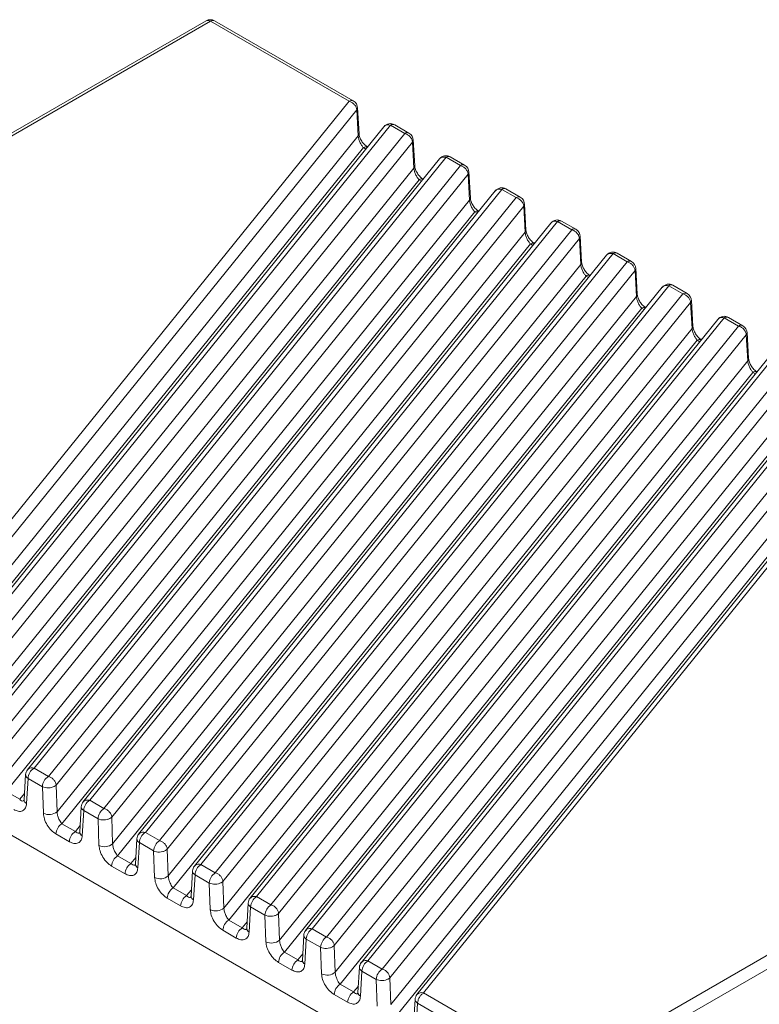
# Model space of a CAD drawing. Header units: millimetres. Extents: x 0 to 420, y 0 to 297.
# Tile 5 of 15: x 153 to 196, y 78 to 137. Entities that reach past the tile are written whole.
import ezdxf

# ---------------------------------------------------------------- set-up
doc = ezdxf.new("R2010")
doc.units = ezdxf.units.MM

msp = doc.modelspace()

# ---------------------------------------------------------------- linework, layer by layer
at = {"color": 7, "linetype": 'Continuous', "lineweight": 18}
for p, q in [((163.738, 136.527), (120.342, 111.475)), ((120.592, 111.451), (163.988, 136.503)), ((163.988, 136.503), (172.175, 131.777)), ((172.425, 131.801), (164.238, 136.527)), ((172.175, 131.777), (144.574, 97.606)), ((172.762, 129.86), (172.674, 131.397)), ((172.627, 131.268), (145.026, 97.098)), ((172.627, 131.268), (172.715, 129.731)), ((174.226, 130.274), (146.612, 96.088)), ((147.013, 96.198), (174.615, 130.368)), ((174.615, 130.368), (175.459, 129.881)), ((175.709, 129.905), (174.865, 130.393)), ((145.085, 95.525), (172.715, 129.731)), ((175.459, 129.881), (147.858, 95.71)), ((175.911, 129.372), (148.31, 95.202)), ((175.911, 129.372), (175.999, 127.835)), ((176.046, 127.964), (175.958, 129.501)), ((173.021, 129.042), (145.376, 94.817)), ((150.298, 94.302), (177.899, 128.472)), ((177.899, 128.472), (178.743, 127.985)), ((178.993, 128.01), (178.149, 128.497)), ((177.51, 128.378), (149.896, 94.192)), ((178.743, 127.985), (151.142, 93.815)), ((148.369, 93.629), (175.999, 127.835)), ((179.196, 127.476), (151.594, 93.306)), ((179.196, 127.476), (179.283, 125.939)), ((179.33, 126.068), (179.242, 127.605)), ((176.305, 127.146), (148.66, 92.921)), ((180.794, 126.482), (153.18, 92.296)), ((153.582, 92.406), (181.183, 126.576)), ((181.183, 126.576), (182.027, 126.089)), ((182.277, 126.114), (181.433, 126.601)), ((151.653, 91.733), (179.283, 125.939)), ((182.027, 126.089), (154.426, 91.919)), ((182.48, 125.58), (154.878, 91.41)), ((182.48, 125.58), (182.567, 124.044)), ((182.614, 124.172), (182.526, 125.709)), ((179.59, 125.25), (151.944, 91.025)), ((184.078, 124.586), (156.464, 90.401)), ((156.866, 90.51), (184.467, 124.68)), ((184.467, 124.68), (185.311, 124.193)), ((185.561, 124.218), (184.717, 124.705)), ((154.937, 89.837), (182.567, 124.044)), ((185.311, 124.193), (157.71, 90.023)), ((182.874, 123.354), (155.228, 89.129)), ((185.764, 123.684), (158.163, 89.514)), ((185.764, 123.684), (185.851, 122.148)), ((185.898, 122.277), (185.81, 123.813)), ((187.362, 122.69), (159.748, 88.505)), ((160.15, 88.614), (187.751, 122.785)), ((187.751, 122.785), (188.595, 122.297)), ((188.845, 122.322), (188.001, 122.809)), ((158.221, 87.941), (185.851, 122.148)), ((188.595, 122.297), (160.994, 88.127)), ((189.048, 121.788), (161.447, 87.618)), ((189.048, 121.788), (189.136, 120.252)), ((189.182, 120.381), (189.095, 121.917)), ((186.158, 121.458), (158.513, 87.233)), ((192.13, 120.426), (191.285, 120.913)), ((190.646, 120.795), (163.033, 86.609)), ((163.434, 86.718), (191.035, 120.889)), ((191.88, 120.401), (164.278, 86.231)), ((191.035, 120.889), (191.88, 120.401)), ((161.505, 86.046), (189.136, 120.252)), ((192.332, 119.893), (164.731, 85.722)), ((192.332, 119.893), (192.42, 118.356)), ((192.466, 118.485), (192.379, 120.021)), ((189.442, 119.562), (161.797, 85.337)), ((193.93, 118.899), (166.317, 84.713)), ((166.718, 84.823), (194.319, 118.993)), ((194.319, 118.993), (195.164, 118.505)), ((195.414, 118.53), (194.569, 119.018)), ((164.789, 84.15), (192.42, 118.356)), ((195.164, 118.505), (167.562, 84.335)), ((195.75, 116.589), (195.663, 118.126)), ((192.726, 117.666), (165.081, 83.442)), ((195.616, 117.997), (168.015, 83.826)), ((195.616, 117.997), (195.704, 116.46)), ((197.215, 117.003), (169.601, 82.817)), ((170.002, 82.927), (197.604, 117.097)), ((168.073, 82.254), (195.704, 116.46)), ((198.448, 116.61), (170.847, 82.439)), ((196.01, 115.77), (168.365, 81.546)), ((198.9, 116.101), (171.299, 81.931)), ((200.499, 115.107), (172.885, 80.921)), ((173.286, 81.031), (200.888, 115.201)), ((171.358, 80.358), (198.988, 114.564)), ((201.732, 114.714), (174.131, 80.543)), ((202.184, 114.205), (174.583, 80.035)), ((199.294, 113.874), (171.649, 79.65)), ((203.783, 113.211), (176.182, 79.041)), ((176.571, 79.135), (204.172, 113.305)), ((174.642, 78.462), (202.272, 112.668)), ((202.578, 111.979), (174.933, 77.754)), ((184.366, 69.914), (120.208, 106.951)), ((228.173, 99.449), (184.777, 74.397)), ((228.527, 98.837), (185.131, 73.785)), ((153.083, 92.027), (152.995, 90.539)), ((154.426, 91.919), (153.582, 92.406)), ((154.449, 91.912), (154.426, 91.919)), ((153.141, 90.312), (153.228, 91.801)), ((153.228, 91.801), (154.072, 91.313)), ((154.072, 91.313), (154.131, 89.741)), ((154.878, 91.41), (154.779, 91.332)), ((154.937, 89.837), (154.878, 91.41)), ((152.735, 90.568), (151.944, 91.025)), ((156.367, 90.131), (156.279, 88.643)), ((157.71, 90.023), (156.866, 90.51)), ((156.425, 88.417), (156.512, 89.905)), ((156.512, 89.905), (157.357, 89.418)), ((157.733, 90.016), (157.71, 90.023)), ((156.019, 88.673), (155.228, 89.129)), ((157.357, 89.418), (157.415, 87.845)), ((158.163, 89.514), (158.063, 89.436)), ((158.221, 87.941), (158.163, 89.514)), ((154.875, 88.524), (155.666, 88.067)), ((160.994, 88.127), (160.15, 88.614)), ((159.651, 88.235), (159.563, 86.747)), ((159.709, 86.521), (159.796, 88.009)), ((159.796, 88.009), (160.641, 87.522)), ((161.017, 88.12), (160.994, 88.127)), ((159.303, 86.777), (158.513, 87.233)), ((160.641, 87.522), (160.699, 85.949)), ((161.447, 87.618), (161.347, 87.54)), ((161.505, 86.046), (161.447, 87.618)), ((158.159, 86.628), (158.95, 86.172)), ((164.278, 86.231), (163.434, 86.718)), ((162.935, 86.339), (162.847, 84.851)), ((162.993, 84.625), (163.081, 86.113)), ((163.081, 86.113), (163.925, 85.626)), ((164.301, 86.224), (164.278, 86.231)), ((163.925, 85.626), (163.983, 84.053)), ((164.731, 85.722), (164.632, 85.645)), ((164.789, 84.15), (164.731, 85.722)), ((162.588, 84.881), (161.797, 85.337)), ((161.443, 84.732), (162.234, 84.276)), ((166.219, 84.444), (166.131, 82.955)), ((167.562, 84.335), (166.718, 84.823)), ((167.586, 84.328), (167.562, 84.335)), ((166.277, 82.729), (166.365, 84.217)), ((166.365, 84.217), (167.209, 83.73)), ((167.209, 83.73), (167.267, 82.157)), ((168.015, 83.826), (167.916, 83.749)), ((168.073, 82.254), (168.015, 83.826)), ((165.872, 82.985), (165.081, 83.442)), ((164.727, 82.836), (165.518, 82.38)), ((169.503, 82.548), (169.416, 81.059)), ((170.847, 82.439), (170.002, 82.927)), ((169.561, 80.833), (169.649, 82.321)), ((169.649, 82.321), (170.493, 81.834)), ((170.87, 82.433), (170.847, 82.439)), ((169.156, 81.089), (168.365, 81.546)), ((170.493, 81.834), (170.552, 80.261)), ((171.299, 81.931), (171.2, 81.853)), ((171.358, 80.358), (171.299, 81.931)), ((168.011, 80.94), (168.802, 80.484)), ((174.131, 80.543), (173.286, 81.031)), ((172.787, 80.652), (172.7, 79.163)), ((172.845, 78.937), (172.933, 80.426)), ((172.933, 80.426), (173.777, 79.938)), ((174.154, 80.537), (174.131, 80.543)), ((172.44, 79.193), (171.649, 79.65)), ((173.777, 79.938), (173.836, 78.365)), ((174.583, 80.035), (174.484, 79.957)), ((174.642, 78.462), (174.583, 80.035)), ((184.777, 74.397), (176.571, 79.135)), ((171.296, 79.045), (172.086, 78.588)), ((176.071, 78.756), (175.984, 77.268)), ((176.129, 77.041), (176.217, 78.53)), ((176.217, 78.53), (184.424, 73.792))]:
    msp.add_line(p, q, dxfattribs=at)
at = {"color": 8, "linetype": 'Continuous', "lineweight": 18}
for p, q in [((173.021, 129.042), (173.164, 128.959)), ((176.305, 127.146), (176.448, 127.063)), ((179.59, 125.25), (179.732, 125.168)), ((182.874, 123.354), (183.016, 123.272)), ((186.158, 121.458), (186.3, 121.376)), ((189.442, 119.562), (189.584, 119.48)), ((192.726, 117.666), (192.868, 117.584)), ((196.01, 115.77), (196.153, 115.688)), ((152.735, 90.568), (153.017, 90.918)), ((156.019, 88.673), (156.301, 89.022)), ((159.303, 86.777), (159.585, 87.126)), ((162.588, 84.881), (162.87, 85.23)), ((165.872, 82.985), (166.154, 83.334)), ((169.156, 81.089), (169.438, 81.438)), ((172.44, 79.193), (172.722, 79.542))]:
    msp.add_line(p, q, dxfattribs=at)
at = {"color": 7, "linetype": 'Continuous', "lineweight": 18}
for centre, radius, start, end in [((163.988, 136.094), 0.5, 60.00269, 120.04931), ((172.175, 131.368), 0.5, 0, 60.00269), ((174.615, 129.96), 0.5, 60.00269, 141.23431), ((175.459, 129.472), 0.5, 360, 60.00269), ((177.899, 128.064), 0.5, 60.00269, 141.23431), ((178.743, 127.577), 0.5, 0, 60.00269), ((181.183, 126.168), 0.5, 60.00269, 141.23431), ((182.027, 125.681), 0.5, 0, 60.00269), ((184.467, 124.272), 0.5, 60.00269, 141.23431), ((185.311, 123.785), 0.5, 0, 60.00269), ((187.751, 122.376), 0.5, 60.00269, 141.23431), ((188.595, 121.889), 0.5, 0, 60.00269), ((191.035, 120.48), 0.5, 60.00269, 141.23431), ((191.88, 119.993), 0.5, 0, 60.00269), ((194.319, 118.585), 0.5, 60.00269, 141.23431), ((195.164, 118.097), 0.5, 0, 60.00269), ((153.582, 91.998), 0.5, 141.23431, 176.64892), ((153.997, 91.757), 0.77, 122.65226, 176.77035), ((154.842, 91.27), 0.77, 122.65226, 176.77035), ((156.866, 90.102), 0.5, 141.23431, 176.64892), ((157.281, 89.862), 0.77, 122.65226, 176.77035), ((154.458, 90.425), 0.758, 244.44854, 309.20477), ((158.126, 89.374), 0.77, 122.65226, 176.77035), ((155.644, 88.481), 0.77, 122.65226, 176.77035), ((156.435, 88.024), 0.77, 122.65226, 176.77035), ((160.15, 88.206), 0.5, 141.23431, 176.64892), ((160.566, 87.966), 0.77, 122.65226, 176.77035), ((157.742, 88.529), 0.758, 244.44854, 309.20477), ((161.41, 87.478), 0.77, 122.65226, 176.77035), ((158.928, 86.585), 0.77, 122.65226, 176.77035), ((159.719, 86.128), 0.77, 122.65226, 176.77035), ((163.434, 86.31), 0.5, 141.23431, 176.64892), ((163.85, 86.07), 0.77, 122.65226, 176.77035), ((161.026, 86.633), 0.758, 244.44854, 309.20477), ((164.694, 85.582), 0.77, 122.65226, 176.77035), ((162.212, 84.689), 0.77, 122.65226, 176.77035), ((163.003, 84.232), 0.77, 122.65226, 176.77035), ((166.718, 84.414), 0.5, 141.23431, 176.64892), ((167.134, 84.174), 0.77, 122.65226, 176.77035), ((167.978, 83.687), 0.77, 122.65226, 176.77035), ((164.31, 84.737), 0.758, 244.44854, 309.20477), ((165.496, 82.793), 0.77, 122.65226, 176.77035), ((166.287, 82.336), 0.77, 122.65226, 176.77035), ((170.002, 82.518), 0.5, 141.23431, 176.64892), ((170.418, 82.278), 0.77, 122.65226, 176.77035), ((167.594, 82.841), 0.758, 244.44854, 309.20477), ((171.262, 81.791), 0.77, 122.65226, 176.77035), ((168.781, 80.897), 0.77, 122.65226, 176.77035), ((169.571, 80.44), 0.77, 122.65226, 176.77035), ((173.286, 80.622), 0.5, 141.23431, 176.64892), ((173.702, 80.382), 0.77, 122.65226, 176.77035), ((170.878, 80.945), 0.758, 244.44854, 309.20477), ((174.546, 79.895), 0.77, 122.65226, 176.77035), ((172.065, 79.001), 0.77, 122.65226, 176.77035), ((172.856, 78.545), 0.77, 122.65226, 176.77035), ((176.571, 78.727), 0.5, 141.07025, 176.64892)]:
    msp.add_arc(centre, radius, start, end, dxfattribs=at)
at = {"color": 8, "linetype": 'Continuous', "lineweight": 18}
for centre, radius, start, end in [((164.134, 136.304), 0.247, 65.07715, 126.23331), ((172.32, 131.585), 0.24, 64.12837, 127.18209), ((174.761, 130.169), 0.247, 65.07715, 126.23331), ((172.578, 129.854), 0.184, 318.23303, 1.97191), ((175.604, 129.689), 0.24, 64.12837, 127.18209), ((173.17, 128.83), 0.259, 70.55902, 125.12833), ((178.045, 128.273), 0.247, 65.07715, 126.23331), ((175.862, 127.958), 0.184, 318.23303, 1.97191), ((178.888, 127.793), 0.24, 64.12837, 127.18209), ((176.454, 126.934), 0.259, 70.55902, 125.12833), ((181.329, 126.377), 0.247, 65.07715, 126.23331), ((179.146, 126.062), 0.184, 318.23303, 1.97191), ((182.172, 125.898), 0.24, 64.12837, 127.18209), ((179.738, 125.038), 0.259, 70.55902, 125.12833), ((184.613, 124.481), 0.247, 65.07715, 126.23331), ((182.43, 124.166), 0.184, 318.23303, 1.97191), ((185.456, 124.002), 0.24, 64.12837, 127.18209), ((183.023, 123.142), 0.259, 70.55902, 125.12833), ((187.897, 122.585), 0.247, 65.07715, 126.23331), ((185.714, 122.27), 0.184, 318.23303, 1.97191), ((188.741, 122.106), 0.24, 64.12837, 127.18209), ((186.307, 121.246), 0.259, 70.55902, 125.12833), ((191.181, 120.69), 0.247, 65.07715, 126.23331), ((188.998, 120.374), 0.184, 318.23303, 1.97191), ((192.025, 120.21), 0.24, 64.12837, 127.18209), ((189.591, 119.35), 0.259, 70.55902, 125.12833), ((194.465, 118.794), 0.247, 65.07715, 126.23331), ((192.282, 118.478), 0.184, 318.23303, 1.97191), ((195.309, 118.314), 0.24, 64.12837, 127.18209), ((192.875, 117.455), 0.259, 70.55902, 125.12833), ((195.567, 116.583), 0.184, 318.23303, 1.97191), ((196.159, 115.559), 0.259, 70.55902, 125.12833), ((153.257, 90.547), 0.262, 181.89024, 243.63221), ((156.541, 88.652), 0.262, 181.89024, 243.63221), ((159.825, 86.756), 0.262, 181.89024, 243.63221), ((163.109, 84.86), 0.262, 181.89024, 243.63221), ((166.394, 82.964), 0.262, 181.89024, 243.63221), ((169.678, 81.068), 0.262, 181.89024, 243.63221), ((172.962, 79.172), 0.262, 181.89024, 243.63221), ((176.447, 78.793), 0.363, 70.15308, 137.04355)]:
    msp.add_arc(centre, radius, start, end, dxfattribs=at)
for points, knots in [([(163.988, 136.503), (163.944, 136.522), (163.855, 136.56), (163.767, 136.557), (163.74, 136.527), (163.739, 136.526)], [0, 0, 0, 0, 0.489055, 0.97811, 1, 1, 1, 1]), ([(172.669, 131.387), (172.67, 131.375), (172.675, 131.335), (172.647, 131.295), (172.627, 131.268)], [0, 0, 0, 0, 0.2973792, 1, 1, 1, 1]), ([(174.615, 130.368), (174.558, 130.377), (174.444, 130.396), (174.305, 130.356), (174.253, 130.295), (174.231, 130.269)], [0, 0, 0, 0, 0.367688, 0.735375, 1, 1, 1, 1]), ([(175.953, 129.491), (175.954, 129.479), (175.959, 129.439), (175.931, 129.4), (175.911, 129.372)], [0, 0, 0, 0, 0.297379, 1, 1, 1, 1]), ([(177.899, 128.472), (177.842, 128.482), (177.728, 128.5), (177.589, 128.46), (177.537, 128.399), (177.515, 128.373)], [0, 0, 0, 0, 0.367688, 0.735375, 1, 1, 1, 1]), ([(179.237, 127.595), (179.238, 127.583), (179.243, 127.543), (179.215, 127.504), (179.196, 127.476)], [0, 0, 0, 0, 0.297379, 1, 1, 1, 1]), ([(181.183, 126.576), (181.126, 126.586), (181.012, 126.605), (180.873, 126.565), (180.821, 126.503), (180.799, 126.477)], [0, 0, 0, 0, 0.367688, 0.735375, 1, 1, 1, 1]), ([(182.521, 125.699), (182.522, 125.687), (182.527, 125.647), (182.499, 125.608), (182.48, 125.58)], [0, 0, 0, 0, 0.297379, 1, 1, 1, 1]), ([(184.467, 124.68), (184.41, 124.69), (184.296, 124.709), (184.157, 124.669), (184.105, 124.607), (184.083, 124.581)], [0, 0, 0, 0, 0.367688, 0.735375, 1, 1, 1, 1]), ([(185.805, 123.803), (185.806, 123.791), (185.811, 123.751), (185.783, 123.712), (185.764, 123.684)], [0, 0, 0, 0, 0.297379, 1, 1, 1, 1]), ([(187.751, 122.785), (187.694, 122.794), (187.58, 122.813), (187.441, 122.773), (187.389, 122.711), (187.368, 122.686)], [0, 0, 0, 0, 0.367688, 0.735375, 1, 1, 1, 1]), ([(189.089, 121.908), (189.091, 121.896), (189.095, 121.855), (189.067, 121.816), (189.048, 121.788)], [0, 0, 0, 0, 0.297379, 1, 1, 1, 1]), ([(191.035, 120.889), (190.978, 120.898), (190.864, 120.917), (190.726, 120.877), (190.674, 120.815), (190.652, 120.79)], [0, 0, 0, 0, 0.367688, 0.735375, 1, 1, 1, 1]), ([(192.373, 120.012), (192.375, 120), (192.379, 119.959), (192.352, 119.92), (192.332, 119.893)], [0, 0, 0, 0, 0.2973792, 1, 1, 1, 1]), ([(194.319, 118.993), (194.262, 119.002), (194.149, 119.021), (194.01, 118.981), (193.958, 118.92), (193.936, 118.894)], [0, 0, 0, 0, 0.367688, 0.735375, 1, 1, 1, 1]), ([(195.657, 118.116), (195.659, 118.104), (195.664, 118.063), (195.636, 118.024), (195.616, 117.997)], [0, 0, 0, 0, 0.2973792, 1, 1, 1, 1]), ([(153.228, 91.801), (153.196, 91.825), (153.131, 91.875), (153.084, 91.955), (153.087, 92.006), (153.088, 92.027)], [0, 0, 0, 0, 0.373277, 0.746553, 1, 1, 1, 1]), ([(153.582, 92.406), (153.525, 92.415), (153.411, 92.434), (153.272, 92.394), (153.22, 92.333), (153.198, 92.307)], [0, 0, 0, 0, 0.367497, 0.734994, 1, 1, 1, 1]), ([(153.006, 90.521), (152.999, 90.51), (152.982, 90.484), (152.929, 90.458), (152.845, 90.47), (152.771, 90.536), (152.735, 90.568)], [0, 0, 0, 0, 0.120075, 0.291205, 0.649541, 1, 1, 1, 1]), ([(156.512, 89.905), (156.48, 89.93), (156.415, 89.979), (156.368, 90.059), (156.371, 90.11), (156.372, 90.131)], [0, 0, 0, 0, 0.373277, 0.746553, 1, 1, 1, 1]), ([(156.866, 90.51), (156.809, 90.52), (156.695, 90.538), (156.556, 90.498), (156.504, 90.437), (156.482, 90.411)], [0, 0, 0, 0, 0.367497, 0.734994, 1, 1, 1, 1]), ([(156.29, 88.626), (156.283, 88.615), (156.266, 88.588), (156.213, 88.562), (156.129, 88.574), (156.056, 88.64), (156.019, 88.673)], [0, 0, 0, 0, 0.120075, 0.291205, 0.649541, 1, 1, 1, 1]), ([(160.15, 88.614), (160.093, 88.624), (159.979, 88.642), (159.84, 88.602), (159.788, 88.541), (159.766, 88.515)], [0, 0, 0, 0, 0.367497, 0.734994, 1, 1, 1, 1]), ([(159.796, 88.009), (159.764, 88.034), (159.699, 88.083), (159.652, 88.163), (159.655, 88.214), (159.656, 88.235)], [0, 0, 0, 0, 0.373277, 0.746553, 1, 1, 1, 1]), ([(159.574, 86.73), (159.567, 86.719), (159.55, 86.692), (159.497, 86.666), (159.413, 86.678), (159.34, 86.744), (159.303, 86.777)], [0, 0, 0, 0, 0.120075, 0.291205, 0.649541, 1, 1, 1, 1]), ([(163.434, 86.718), (163.377, 86.728), (163.263, 86.747), (163.124, 86.707), (163.072, 86.645), (163.05, 86.619)], [0, 0, 0, 0, 0.367497, 0.734994, 1, 1, 1, 1]), ([(163.081, 86.113), (163.048, 86.138), (162.983, 86.187), (162.936, 86.268), (162.939, 86.318), (162.94, 86.339)], [0, 0, 0, 0, 0.373277, 0.746553, 1, 1, 1, 1]), ([(162.859, 84.834), (162.851, 84.823), (162.834, 84.796), (162.781, 84.77), (162.697, 84.782), (162.624, 84.848), (162.588, 84.881)], [0, 0, 0, 0, 0.120075, 0.291205, 0.649541, 1, 1, 1, 1]), ([(166.365, 84.217), (166.332, 84.242), (166.268, 84.291), (166.221, 84.372), (166.223, 84.422), (166.224, 84.443)], [0, 0, 0, 0, 0.373277, 0.746553, 1, 1, 1, 1]), ([(166.718, 84.823), (166.661, 84.832), (166.547, 84.851), (166.408, 84.811), (166.356, 84.749), (166.334, 84.723)], [0, 0, 0, 0, 0.367497, 0.734994, 1, 1, 1, 1]), ([(166.143, 82.938), (166.136, 82.927), (166.118, 82.9), (166.065, 82.874), (165.981, 82.886), (165.908, 82.952), (165.872, 82.985)], [0, 0, 0, 0, 0.120075, 0.291205, 0.649541, 1, 1, 1, 1]), ([(169.649, 82.321), (169.616, 82.346), (169.552, 82.395), (169.505, 82.476), (169.507, 82.527), (169.508, 82.547)], [0, 0, 0, 0, 0.373277, 0.746553, 1, 1, 1, 1]), ([(170.002, 82.927), (169.945, 82.936), (169.831, 82.955), (169.693, 82.915), (169.64, 82.853), (169.619, 82.828)], [0, 0, 0, 0, 0.367497, 0.734994, 1, 1, 1, 1]), ([(169.427, 81.042), (169.42, 81.031), (169.402, 81.004), (169.35, 80.978), (169.266, 80.991), (169.192, 81.056), (169.156, 81.089)], [0, 0, 0, 0, 0.120075, 0.291205, 0.649541, 1, 1, 1, 1]), ([(173.286, 81.031), (173.229, 81.04), (173.116, 81.059), (172.977, 81.019), (172.925, 80.957), (172.903, 80.932)], [0, 0, 0, 0, 0.367497, 0.734994, 1, 1, 1, 1]), ([(172.933, 80.426), (172.901, 80.45), (172.836, 80.499), (172.789, 80.58), (172.791, 80.631), (172.792, 80.651)], [0, 0, 0, 0, 0.373277, 0.746553, 1, 1, 1, 1]), ([(172.711, 79.146), (172.704, 79.135), (172.687, 79.108), (172.634, 79.083), (172.55, 79.095), (172.476, 79.161), (172.44, 79.193)], [0, 0, 0, 0, 0.1200754, 0.2912054, 0.6495414, 1, 1, 1, 1]), ([(176.217, 78.53), (176.185, 78.554), (176.12, 78.603), (176.073, 78.684), (176.075, 78.735), (176.076, 78.755)], [0, 0, 0, 0, 0.373277, 0.746553, 1, 1, 1, 1])]:
    msp.add_open_spline(points, degree=3, knots=knots, dxfattribs=at)
at = {"color": 7, "linetype": 'Continuous', "lineweight": 18}
for points in [[(172.175, 131.777), (172.232, 131.755), (172.347, 131.713), (172.493, 131.585), (172.599, 131.429), (172.618, 131.322), (172.627, 131.268)], [(175.459, 129.881), (175.516, 129.86), (175.631, 129.817), (175.778, 129.689), (175.883, 129.534), (175.902, 129.426), (175.911, 129.372)], [(178.743, 127.985), (178.8, 127.964), (178.915, 127.921), (179.062, 127.793), (179.168, 127.638), (179.186, 127.53), (179.196, 127.476)], [(182.027, 126.089), (182.085, 126.068), (182.199, 126.025), (182.346, 125.897), (182.452, 125.742), (182.47, 125.634), (182.48, 125.58)], [(185.311, 124.193), (185.369, 124.172), (185.483, 124.13), (185.63, 124.002), (185.736, 123.846), (185.754, 123.738), (185.764, 123.684)], [(188.595, 122.297), (188.653, 122.276), (188.768, 122.234), (188.914, 122.106), (189.02, 121.95), (189.039, 121.842), (189.048, 121.788)], [(191.88, 120.401), (191.937, 120.38), (192.052, 120.338), (192.198, 120.21), (192.304, 120.054), (192.323, 119.946), (192.332, 119.893)], [(195.164, 118.505), (195.221, 118.484), (195.336, 118.442), (195.482, 118.314), (195.588, 118.158), (195.607, 118.051), (195.616, 117.997)], [(154.878, 91.41), (154.87, 91.462), (154.852, 91.566), (154.753, 91.717), (154.614, 91.844), (154.504, 91.889), (154.449, 91.912)], [(154.779, 91.332), (154.728, 91.309), (154.624, 91.263), (154.426, 91.239), (154.227, 91.252), (154.124, 91.293), (154.072, 91.313)], [(158.163, 89.514), (158.154, 89.566), (158.136, 89.67), (158.037, 89.821), (157.898, 89.948), (157.788, 89.993), (157.733, 90.016)], [(158.063, 89.436), (158.012, 89.413), (157.908, 89.367), (157.71, 89.343), (157.511, 89.356), (157.408, 89.397), (157.357, 89.418)], [(161.447, 87.618), (161.438, 87.67), (161.42, 87.774), (161.321, 87.925), (161.183, 88.052), (161.072, 88.097), (161.017, 88.12)], [(161.347, 87.54), (161.296, 87.517), (161.193, 87.471), (160.994, 87.447), (160.795, 87.461), (160.692, 87.501), (160.641, 87.522)], [(164.731, 85.722), (164.722, 85.774), (164.704, 85.878), (164.605, 86.03), (164.467, 86.156), (164.356, 86.202), (164.301, 86.224)], [(164.632, 85.645), (164.58, 85.621), (164.477, 85.575), (164.278, 85.551), (164.08, 85.565), (163.976, 85.605), (163.925, 85.626)], [(168.015, 83.826), (168.006, 83.878), (167.988, 83.982), (167.889, 84.134), (167.751, 84.26), (167.641, 84.306), (167.586, 84.328)], [(167.916, 83.749), (167.864, 83.726), (167.761, 83.679), (167.562, 83.655), (167.364, 83.669), (167.261, 83.71), (167.209, 83.73)], [(171.299, 81.931), (171.29, 81.983), (171.273, 82.087), (171.173, 82.238), (171.035, 82.364), (170.925, 82.41), (170.87, 82.433)], [(171.2, 81.853), (171.148, 81.83), (171.045, 81.783), (170.846, 81.76), (170.648, 81.773), (170.545, 81.814), (170.493, 81.834)], [(174.583, 80.035), (174.574, 80.087), (174.557, 80.191), (174.457, 80.342), (174.319, 80.468), (174.209, 80.514), (174.154, 80.537)], [(174.484, 79.957), (174.432, 79.934), (174.329, 79.888), (174.13, 79.864), (173.932, 79.877), (173.829, 79.918), (173.777, 79.938)], [(176.571, 79.135), (176.525, 79.102), (176.433, 79.038), (176.317, 78.878), (176.235, 78.698), (176.223, 78.586), (176.217, 78.53)]]:
    msp.add_open_spline(points, degree=3, dxfattribs=at)
for points, knots in [([(172.715, 129.731), (172.717, 129.705), (172.722, 129.652), (172.742, 129.561), (172.772, 129.463), (172.827, 129.328), (172.912, 129.17), (172.985, 129.084), (173.021, 129.042)], [0, 0, 0, 0, 0.106661, 0.219044, 0.338833, 0.467419, 0.736669, 1, 1, 1, 1]), ([(173.271, 129.067), (173.205, 129.113), (173.078, 129.203), (172.915, 129.416), (172.818, 129.609), (172.773, 129.759), (172.765, 129.826), (172.762, 129.86)], [0, 0, 0, 0, 0.2701422, 0.5243006, 0.7634842, 0.8807615, 1, 1, 1, 1]), ([(176.555, 127.171), (176.49, 127.217), (176.363, 127.307), (176.2, 127.52), (176.102, 127.713), (176.057, 127.863), (176.049, 127.93), (176.046, 127.964)], [0, 0, 0, 0, 0.270142, 0.524301, 0.763484, 0.880762, 1, 1, 1, 1]), ([(175.999, 127.835), (176.001, 127.809), (176.006, 127.756), (176.026, 127.665), (176.056, 127.568), (176.111, 127.433), (176.196, 127.275), (176.269, 127.188), (176.305, 127.146)], [0, 0, 0, 0, 0.106661, 0.219044, 0.338833, 0.467419, 0.736669, 1, 1, 1, 1]), ([(179.283, 125.939), (179.285, 125.914), (179.29, 125.86), (179.31, 125.769), (179.34, 125.672), (179.395, 125.537), (179.48, 125.379), (179.553, 125.292), (179.59, 125.25)], [0, 0, 0, 0, 0.1066606, 0.2190444, 0.3388334, 0.4674188, 0.7366689, 1, 1, 1, 1]), ([(179.839, 125.275), (179.774, 125.321), (179.647, 125.411), (179.484, 125.624), (179.387, 125.817), (179.341, 125.967), (179.334, 126.034), (179.33, 126.068)], [0, 0, 0, 0, 0.270142, 0.524301, 0.763484, 0.880762, 1, 1, 1, 1]), ([(182.567, 124.044), (182.57, 124.018), (182.574, 123.964), (182.594, 123.873), (182.624, 123.776), (182.679, 123.641), (182.764, 123.483), (182.837, 123.397), (182.874, 123.354)], [0, 0, 0, 0, 0.1066606, 0.2190444, 0.3388334, 0.4674188, 0.7366689, 1, 1, 1, 1]), ([(183.123, 123.379), (183.058, 123.425), (182.931, 123.515), (182.768, 123.729), (182.671, 123.921), (182.625, 124.071), (182.618, 124.138), (182.614, 124.172)], [0, 0, 0, 0, 0.270142, 0.524301, 0.763484, 0.880762, 1, 1, 1, 1]), ([(185.851, 122.148), (185.854, 122.122), (185.858, 122.068), (185.878, 121.977), (185.909, 121.88), (185.964, 121.745), (186.048, 121.587), (186.122, 121.501), (186.158, 121.458)], [0, 0, 0, 0, 0.1066606, 0.2190444, 0.3388334, 0.4674188, 0.7366689, 1, 1, 1, 1]), ([(186.407, 121.483), (186.342, 121.529), (186.215, 121.619), (186.052, 121.833), (185.955, 122.025), (185.909, 122.175), (185.902, 122.242), (185.898, 122.276)], [0, 0, 0, 0, 0.270142, 0.524301, 0.763484, 0.880762, 1, 1, 1, 1]), ([(189.691, 119.587), (189.626, 119.634), (189.499, 119.724), (189.336, 119.937), (189.239, 120.129), (189.193, 120.279), (189.186, 120.347), (189.182, 120.38)], [0, 0, 0, 0, 0.270142, 0.524301, 0.763484, 0.880762, 1, 1, 1, 1]), ([(189.136, 120.252), (189.138, 120.226), (189.143, 120.173), (189.163, 120.081), (189.193, 119.984), (189.248, 119.849), (189.332, 119.691), (189.406, 119.605), (189.442, 119.562)], [0, 0, 0, 0, 0.106661, 0.219044, 0.338833, 0.467419, 0.736669, 1, 1, 1, 1]), ([(192.42, 118.356), (192.422, 118.33), (192.427, 118.277), (192.447, 118.186), (192.477, 118.088), (192.532, 117.953), (192.616, 117.795), (192.69, 117.709), (192.726, 117.666)], [0, 0, 0, 0, 0.106661, 0.219044, 0.338833, 0.467419, 0.736669, 1, 1, 1, 1]), ([(192.976, 117.691), (192.91, 117.738), (192.783, 117.828), (192.62, 118.041), (192.523, 118.234), (192.477, 118.383), (192.47, 118.451), (192.466, 118.485)], [0, 0, 0, 0, 0.270142, 0.524301, 0.763484, 0.880762, 1, 1, 1, 1]), ([(195.704, 116.46), (195.706, 116.434), (195.711, 116.381), (195.731, 116.29), (195.761, 116.192), (195.816, 116.057), (195.901, 115.899), (195.974, 115.813), (196.01, 115.77)], [0, 0, 0, 0, 0.1066606, 0.2190444, 0.3388334, 0.4674188, 0.7366689, 1, 1, 1, 1]), ([(196.26, 115.795), (196.194, 115.842), (196.067, 115.932), (195.904, 116.145), (195.807, 116.338), (195.762, 116.487), (195.754, 116.555), (195.75, 116.589)], [0, 0, 0, 0, 0.270142, 0.524301, 0.763484, 0.880762, 1, 1, 1, 1]), ([(152.382, 89.963), (152.473, 89.921), (152.661, 89.834), (152.871, 89.863), (153.003, 89.952), (153.101, 90.078), (153.125, 90.221), (153.141, 90.312)], [0, 0, 0, 0, 0.247361, 0.509282, 0.638386, 0.76634, 1, 1, 1, 1]), ([(152.995, 90.539), (152.994, 90.526), (152.992, 90.507), (152.995, 90.509), (152.996, 90.51)], [0, 0, 0, 0, 0.692799, 1, 1, 1, 1]), ([(154.131, 89.741), (154.145, 89.632), (154.174, 89.403), (154.35, 89.038), (154.595, 88.718), (154.783, 88.587), (154.875, 88.524)], [0, 0, 0, 0, 0.233685, 0.490222, 0.752835, 1, 1, 1, 1]), ([(155.228, 89.129), (155.22, 89.138), (155.208, 89.151), (155.196, 89.166), (155.191, 89.172), (155.19, 89.173), (155.19, 89.173), (155.19, 89.173), (155.19, 89.173), (155.178, 89.188), (155.14, 89.239), (155.082, 89.332), (155.026, 89.451), (154.986, 89.56), (154.958, 89.661), (154.941, 89.755), (154.938, 89.81), (154.937, 89.837)], [0, 0, 0, 0, 0.0582807, 0.0874579, 0.0911068, 0.0929314, 0.0931595, 0.0932735, 0.0932878, 0.0933185, 0.1813361, 0.3750482, 0.5320478, 0.6626839, 0.7833521, 0.8952793, 1, 1, 1, 1]), ([(155.666, 88.067), (155.757, 88.025), (155.945, 87.938), (156.156, 87.967), (156.287, 88.056), (156.386, 88.182), (156.409, 88.325), (156.425, 88.417)], [0, 0, 0, 0, 0.247361, 0.509282, 0.638386, 0.76634, 1, 1, 1, 1]), ([(156.279, 88.644), (156.278, 88.63), (156.276, 88.611), (156.279, 88.613), (156.28, 88.614)], [0, 0, 0, 0, 0.697927, 1, 1, 1, 1]), ([(157.415, 87.845), (157.429, 87.736), (157.458, 87.508), (157.634, 87.143), (157.879, 86.823), (158.068, 86.692), (158.159, 86.628)], [0, 0, 0, 0, 0.233685, 0.490222, 0.752835, 1, 1, 1, 1]), ([(158.513, 87.233), (158.504, 87.242), (158.492, 87.255), (158.48, 87.27), (158.475, 87.276), (158.474, 87.277), (158.474, 87.277), (158.474, 87.277), (158.474, 87.277), (158.462, 87.292), (158.424, 87.343), (158.366, 87.436), (158.31, 87.555), (158.27, 87.664), (158.243, 87.765), (158.225, 87.859), (158.223, 87.915), (158.221, 87.941)], [0, 0, 0, 0, 0.0582807, 0.0874579, 0.0911068, 0.0929314, 0.0931595, 0.0932735, 0.0932877, 0.0933185, 0.1813361, 0.3750482, 0.5320478, 0.6626839, 0.7833521, 0.8952793, 1, 1, 1, 1]), ([(159.563, 86.748), (159.562, 86.735), (159.56, 86.716), (159.563, 86.718), (159.564, 86.718)], [0, 0, 0, 0, 0.697927, 1, 1, 1, 1]), ([(158.95, 86.172), (159.041, 86.129), (159.23, 86.042), (159.44, 86.071), (159.571, 86.16), (159.67, 86.286), (159.693, 86.429), (159.709, 86.521)], [0, 0, 0, 0, 0.2473606, 0.5092818, 0.6383861, 0.7663401, 1, 1, 1, 1]), ([(161.797, 85.337), (161.789, 85.346), (161.776, 85.359), (161.764, 85.374), (161.759, 85.38), (161.759, 85.381), (161.758, 85.381), (161.758, 85.381), (161.758, 85.381), (161.746, 85.396), (161.708, 85.447), (161.65, 85.54), (161.594, 85.659), (161.554, 85.768), (161.527, 85.869), (161.51, 85.963), (161.507, 86.019), (161.505, 86.046)], [0, 0, 0, 0, 0.058281, 0.087458, 0.091107, 0.092931, 0.093159, 0.093273, 0.093288, 0.093319, 0.181336, 0.375048, 0.532048, 0.662684, 0.783352, 0.895279, 1, 1, 1, 1]), ([(160.699, 85.949), (160.713, 85.84), (160.742, 85.612), (160.918, 85.247), (161.163, 84.927), (161.352, 84.796), (161.443, 84.732)], [0, 0, 0, 0, 0.233685, 0.490222, 0.752835, 1, 1, 1, 1]), ([(162.234, 84.276), (162.326, 84.233), (162.514, 84.147), (162.724, 84.175), (162.855, 84.265), (162.954, 84.391), (162.978, 84.533), (162.993, 84.625)], [0, 0, 0, 0, 0.2473606, 0.5092818, 0.6383861, 0.7663401, 1, 1, 1, 1]), ([(162.847, 84.852), (162.846, 84.839), (162.845, 84.82), (162.847, 84.822), (162.848, 84.822)], [0, 0, 0, 0, 0.697927, 1, 1, 1, 1]), ([(163.983, 84.053), (163.997, 83.944), (164.026, 83.716), (164.202, 83.351), (164.447, 83.031), (164.636, 82.9), (164.727, 82.836)], [0, 0, 0, 0, 0.233685, 0.490222, 0.752835, 1, 1, 1, 1]), ([(165.081, 83.442), (165.073, 83.45), (165.061, 83.463), (165.048, 83.478), (165.043, 83.484), (165.043, 83.485), (165.042, 83.485), (165.042, 83.485), (165.042, 83.485), (165.03, 83.5), (164.992, 83.551), (164.934, 83.644), (164.878, 83.763), (164.838, 83.872), (164.811, 83.973), (164.794, 84.067), (164.791, 84.123), (164.789, 84.15)], [0, 0, 0, 0, 0.058281, 0.087458, 0.091107, 0.092931, 0.093159, 0.093273, 0.093288, 0.093319, 0.181336, 0.375048, 0.532048, 0.662684, 0.783352, 0.895279, 1, 1, 1, 1]), ([(165.518, 82.38), (165.61, 82.338), (165.798, 82.251), (166.008, 82.279), (166.139, 82.369), (166.238, 82.495), (166.262, 82.637), (166.277, 82.729)], [0, 0, 0, 0, 0.247361, 0.509282, 0.638386, 0.76634, 1, 1, 1, 1]), ([(166.132, 82.955), (166.13, 82.942), (166.129, 82.924), (166.131, 82.926), (166.132, 82.926)], [0, 0, 0, 0, 0.692799, 1, 1, 1, 1]), ([(167.267, 82.157), (167.281, 82.048), (167.31, 81.82), (167.486, 81.455), (167.731, 81.135), (167.92, 81.004), (168.011, 80.94)], [0, 0, 0, 0, 0.233685, 0.490222, 0.752835, 1, 1, 1, 1]), ([(168.365, 81.546), (168.357, 81.554), (168.345, 81.567), (168.332, 81.582), (168.328, 81.588), (168.327, 81.589), (168.326, 81.589), (168.326, 81.59), (168.326, 81.59), (168.314, 81.604), (168.276, 81.655), (168.218, 81.748), (168.163, 81.867), (168.122, 81.977), (168.095, 82.077), (168.078, 82.171), (168.075, 82.227), (168.073, 82.254)], [0, 0, 0, 0, 0.0582807, 0.0874579, 0.0911068, 0.0929314, 0.0931595, 0.0932735, 0.0932877, 0.0933185, 0.1813361, 0.3750482, 0.5320478, 0.6626839, 0.7833521, 0.8952793, 1, 1, 1, 1]), ([(168.802, 80.484), (168.894, 80.442), (169.082, 80.355), (169.292, 80.383), (169.423, 80.473), (169.522, 80.599), (169.546, 80.741), (169.561, 80.833)], [0, 0, 0, 0, 0.2473606, 0.5092818, 0.6383861, 0.7663401, 1, 1, 1, 1]), ([(169.416, 81.06), (169.415, 81.047), (169.413, 81.028), (169.416, 81.03), (169.416, 81.031)], [0, 0, 0, 0, 0.697927, 1, 1, 1, 1]), ([(170.552, 80.261), (170.565, 80.152), (170.594, 79.924), (170.77, 79.559), (171.015, 79.239), (171.204, 79.108), (171.296, 79.045)], [0, 0, 0, 0, 0.233685, 0.490222, 0.752835, 1, 1, 1, 1]), ([(171.649, 79.65), (171.641, 79.658), (171.629, 79.671), (171.616, 79.686), (171.612, 79.692), (171.611, 79.693), (171.611, 79.694), (171.611, 79.694), (171.611, 79.694), (171.599, 79.709), (171.56, 79.759), (171.502, 79.852), (171.447, 79.971), (171.406, 80.081), (171.379, 80.182), (171.362, 80.276), (171.359, 80.331), (171.358, 80.358)], [0, 0, 0, 0, 0.058281, 0.087458, 0.091107, 0.092931, 0.093159, 0.093273, 0.093288, 0.093319, 0.181336, 0.375048, 0.532048, 0.662684, 0.783352, 0.895279, 1, 1, 1, 1]), ([(172.7, 79.163), (172.699, 79.151), (172.697, 79.132), (172.7, 79.134), (172.7, 79.135)], [0, 0, 0, 0, 0.692799, 1, 1, 1, 1]), ([(172.086, 78.588), (172.178, 78.546), (172.366, 78.459), (172.576, 78.488), (172.708, 78.577), (172.806, 78.703), (172.83, 78.845), (172.845, 78.937)], [0, 0, 0, 0, 0.247361, 0.509282, 0.638386, 0.76634, 1, 1, 1, 1])]:
    msp.add_open_spline(points, degree=3, knots=knots, dxfattribs=at)

doc.saveas('drawing.dxf')
